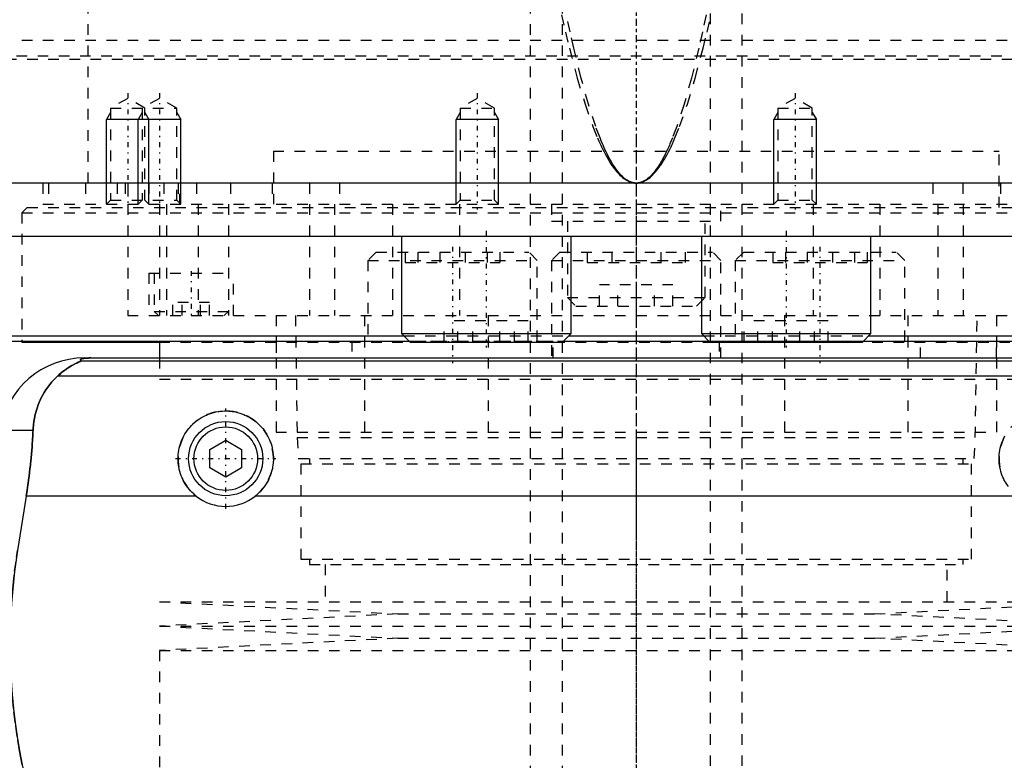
# Model space of a CAD drawing. Extents: x -105 to 105, y -144 to 599.
# Tile 5 of 10: x -58 to 35, y -38 to 32. Entities that reach past the tile are written whole.
import ezdxf

# ---------------------------------------------------------------- set-up
doc = ezdxf.new("R2010")
doc.units = 0
doc.linetypes.add('CENTER', pattern=[1.5, 0.45, -0.5, 0.05, -0.5])
doc.linetypes.add('DASHED', pattern=[2, 1, -1])
for name, color, linetype in [('AM_0', 7, 'CONTINUOUS'), ('AM_10', 7, 'CONTINUOUS'), ('AM_3', 7, 'DASHED'), ('AM_7', 7, 'CENTER')]:
    doc.layers.add(name, color=color, linetype=linetype)

msp = doc.modelspace()

# ---------------------------------------------------------------- linework, layer by layer
at = {"layer": 'AM_0', "color": 7, "linetype": 'CONTINUOUS'}
for p, q in [((100, 16.5), (-100, 16.5)), ((-79.5, 11.5), (79.5, 11.5)), ((-22.155, 11.5), (-22.155, 2.3)), ((-6.155, 2.3), (-6.155, 11.5)), ((6.155, 11.5), (6.155, 2.3)), ((22.155, 2.3), (22.155, 11.5)), ((-61, 2.08), (-21.935, 2.08)), ((-22.155, 2.3), (-21.355, 1.5)), ((-22.155, 2.3), (-6.155, 2.3)), ((-6.955, 1.5), (-6.155, 2.3)), ((-6.378, 2.08), (6.378, 2.08)), ((6.155, 2.3), (6.955, 1.5)), ((6.155, 2.3), (22.155, 2.3)), ((21.355, 1.5), (22.155, 2.3)), ((21.935, 2.08), (61, 2.08)), ((-60.5, 1.58), (-21.435, 1.58)), ((-58, 1.58), (-58, 1.5)), ((-58, 1.5), (-45.028, 1.5)), ((-45, 1.58), (-45, 0)), ((-21.355, 1.5), (-6.955, 1.5)), ((-6.88, 1.58), (6.88, 1.58)), ((6.955, 1.5), (21.355, 1.5)), ((21.435, 1.58), (60.5, 1.58)), ((-52.11, 0), (52.11, 0)), ((-52.378, -0.254), (52.378, -0.254)), ((-54.6, -1.693), (54.6, -1.693)), ((-60.021, -6.813), (-56.932, -6.813)), ((-40.25, -8.634), (-38.75, -7.768)), ((-38.75, -7.768), (-37.25, -8.634)), ((-40.25, -10.366), (-40.25, -8.634)), ((-37.25, -8.634), (-37.25, -10.366)), ((-38.75, -11.232), (-40.25, -10.366)), ((-37.25, -10.366), (-38.75, -11.232)), ((-57.58, -13.032), (-58.394, -18.159)), ((-41.538, -13.032), (-57.58, -13.032)), ((35.962, -13.032), (-35.962, -13.032))]:
    msp.add_line(p, q, dxfattribs=at)
for points in [[(-51.492, 0, 0), (-51.497, 0, 0), (-51.506, 0, 0), (-51.516, 0, 0), (-51.521, 0, 0), (-51.525, 0, 0), (-51.535, 0, 0), (-51.544, 0, 0), (-51.553, 0, 0), (-51.562, 0, 0), (-51.57, 0, 0), (-51.574, 0, 0), (-51.579, 0, 0), (-51.587, -0.001, 0), (-51.596, -0.001, 0), (-51.605, -0.001, 0), (-51.614, -0.001, 0), (-51.623, -0.001, 0), (-51.627, -0.001, 0), (-51.631, -0.001, 0), (-51.64, -0.001, 0), (-51.649, -0.002, 0), (-51.653, -0.002, 0), (-51.657, -0.002, 0), (-51.666, -0.002, 0), (-51.674, -0.002, 0), (-51.678, -0.002, 0), (-51.682, -0.002, 0), (-51.689, -0.003, 0), (-51.697, -0.003, 0), (-51.704, -0.003, 0), (-51.712, -0.003, 0), (-51.719, -0.003, 0), (-51.723, -0.004, 0), (-51.726, -0.004, 0), (-51.734, -0.004, 0), (-51.741, -0.004, 0), (-51.748, -0.004, 0), (-51.756, -0.005, 0), (-51.763, -0.005, 0), (-51.766, -0.005, 0), (-51.77, -0.005, 0), (-51.777, -0.006, 0), (-51.784, -0.006, 0), (-51.79, -0.006, 0), (-51.797, -0.007, 0), (-51.803, -0.007, 0), (-51.807, -0.007, 0), (-51.81, -0.007, 0), (-51.816, -0.007, 0), (-51.822, -0.008, 0), (-51.842, -0.009, 0), (-51.874, -0.011, 0), (-51.89, -0.012, 0), (-51.905, -0.013, 0), (-51.934, -0.015, 0), (-51.962, -0.017, 0), (-51.988, -0.019, 0), (-52.012, -0.022, 0), (-52.035, -0.024, 0), (-52.046, -0.025, 0), (-52.057, -0.026, 0), (-52.077, -0.029, 0), (-52.096, -0.031, 0), (-52.105, -0.032, 0), (-52.113, -0.033, 0), (-52.129, -0.036, 0), (-52.145, -0.038, 0), (-52.153, -0.039, 0), (-52.16, -0.04, 0), (-52.175, -0.043, 0), (-52.189, -0.045, 0), (-52.234, -0.053, 0), (-52.298, -0.069, 0), (-52.348, -0.084, 0), (-52.386, -0.099, 0), (-52.413, -0.113, 0), (-52.423, -0.121, 0), (-52.432, -0.128, 0), (-52.445, -0.142, 0), (-52.452, -0.157, 0), (-52.454, -0.171, 0), (-52.451, -0.186, 0), (-52.443, -0.201, 0), (-52.437, -0.209, 0), (-52.43, -0.216, 0), (-52.412, -0.231, 0), (-52.391, -0.247, 0), (-52.378, -0.254, 0)], [(-52.378, -0.254, 0), (-52.377, -0.255, 0), (-52.376, -0.256, 0), (-52.375, -0.258, 0), (-52.375, -0.259, 0), (-52.376, -0.26, 0), (-52.377, -0.263, 0), (-52.379, -0.265, 0), (-52.381, -0.268, 0), (-52.385, -0.271, 0), (-52.389, -0.274, 0), (-52.391, -0.275, 0), (-52.394, -0.277, 0), (-52.4, -0.281, 0), (-52.406, -0.284, 0), (-52.413, -0.288, 0), (-52.421, -0.292, 0), (-52.429, -0.296, 0), (-52.433, -0.299, 0), (-52.438, -0.301, 0), (-52.447, -0.306, 0), (-52.457, -0.31, 0), (-52.462, -0.313, 0), (-52.468, -0.315, 0), (-52.479, -0.321, 0), (-52.49, -0.326, 0), (-52.496, -0.329, 0), (-52.502, -0.331, 0), (-52.514, -0.337, 0), (-52.527, -0.343, 0), (-52.54, -0.349, 0), (-52.553, -0.355, 0), (-52.567, -0.361, 0), (-52.574, -0.364, 0), (-52.581, -0.368, 0), (-52.595, -0.374, 0), (-52.61, -0.381, 0), (-52.663, -0.405, 0), (-52.763, -0.452, 0), (-52.876, -0.506, 0), (-52.999, -0.568, 0), (-53.064, -0.602, 0), (-53.132, -0.638, 0), (-53.273, -0.717, 0), (-53.426, -0.807, 0), (-53.588, -0.908, 0), (-53.758, -1.021, 0), (-53.936, -1.147, 0), (-54.027, -1.214, 0), (-54.12, -1.286, 0), (-54.309, -1.438, 0), (-54.502, -1.605, 0), (-54.6, -1.693, 0)], [(-54.6, -1.693, 0), (-54.718, -1.8, 0), (-54.945, -2.021, 0), (-55.16, -2.253, 0), (-55.263, -2.372, 0), (-55.363, -2.494, 0), (-55.554, -2.744, 0), (-55.733, -3.004, 0), (-55.901, -3.271, 0), (-56.056, -3.547, 0), (-56.199, -3.831, 0), (-56.266, -3.975, 0), (-56.33, -4.121, 0), (-56.448, -4.419, 0), (-56.554, -4.722, 0), (-56.647, -5.031, 0), (-56.727, -5.345, 0), (-56.795, -5.664, 0), (-56.824, -5.825, 0), (-56.85, -5.988, 0), (-56.893, -6.315, 0), (-56.922, -6.646, 0), (-56.932, -6.813, 0)], [(-41.538, -13.032, 0), (-41.619, -12.967, 0), (-41.774, -12.832, 0), (-41.921, -12.693, 0), (-41.992, -12.621, 0), (-42.062, -12.547, 0), (-42.197, -12.393, 0), (-42.326, -12.231, 0), (-42.449, -12.062, 0), (-42.565, -11.886, 0), (-42.673, -11.704, 0), (-42.724, -11.611, 0), (-42.773, -11.517, 0), (-42.863, -11.325, 0), (-42.945, -11.128, 0), (-43.017, -10.929, 0), (-43.08, -10.727, 0), (-43.132, -10.523, 0), (-43.155, -10.42, 0), (-43.175, -10.318, 0), (-43.208, -10.113, 0), (-43.231, -9.909, 0), (-43.239, -9.808, 0), (-43.245, -9.707, 0), (-43.25, -9.507, 0), (-43.246, -9.308, 0), (-43.241, -9.208, 0), (-43.233, -9.108, 0), (-43.211, -8.906, 0), (-43.179, -8.704, 0), (-43.138, -8.502, 0), (-43.088, -8.302, 0), (-43.028, -8.104, 0), (-42.995, -8.006, 0), (-42.959, -7.908, 0), (-42.881, -7.716, 0), (-42.795, -7.528, 0), (-42.7, -7.345, 0), (-42.598, -7.166, 0), (-42.488, -6.994, 0), (-42.43, -6.91, 0), (-42.37, -6.827, 0), (-42.247, -6.668, 0), (-42.118, -6.515, 0), (-41.983, -6.37, 0), (-41.844, -6.232, 0), (-41.697, -6.099, 0), (-41.621, -6.035, 0), (-41.542, -5.971, 0), (-41.38, -5.849, 0), (-41.211, -5.732, 0), (-41.035, -5.623, 0), (-40.853, -5.521, 0), (-40.665, -5.428, 0), (-40.57, -5.384, 0), (-40.473, -5.343, 0), (-40.277, -5.267, 0), (-40.077, -5.2, 0), (-39.875, -5.143, 0), (-39.67, -5.095, 0), (-39.465, -5.057, 0), (-39.362, -5.042, 0), (-39.259, -5.029, 0), (-39.054, -5.01, 0), (-38.851, -5.001, 0), (-38.75, -5, 0), (-38.649, -5.001, 0), (-38.446, -5.01, 0), (-38.241, -5.029, 0), (-38.138, -5.042, 0), (-38.035, -5.057, 0), (-37.83, -5.095, 0), (-37.625, -5.143, 0), (-37.423, -5.2, 0), (-37.223, -5.267, 0), (-37.027, -5.343, 0), (-36.93, -5.384, 0), (-36.835, -5.428, 0), (-36.647, -5.521, 0), (-36.465, -5.623, 0), (-36.289, -5.732, 0), (-36.12, -5.849, 0), (-35.958, -5.971, 0), (-35.879, -6.035, 0), (-35.803, -6.099, 0), (-35.656, -6.232, 0), (-35.517, -6.37, 0), (-35.382, -6.515, 0), (-35.253, -6.668, 0), (-35.13, -6.827, 0), (-35.07, -6.91, 0), (-35.012, -6.994, 0), (-34.902, -7.166, 0), (-34.8, -7.345, 0), (-34.705, -7.528, 0), (-34.619, -7.716, 0), (-34.541, -7.908, 0), (-34.505, -8.006, 0), (-34.472, -8.104, 0), (-34.412, -8.302, 0), (-34.362, -8.502, 0), (-34.321, -8.704, 0), (-34.289, -8.906, 0), (-34.267, -9.108, 0), (-34.259, -9.208, 0), (-34.254, -9.308, 0), (-34.25, -9.507, 0), (-34.255, -9.707, 0), (-34.261, -9.808, 0), (-34.269, -9.909, 0), (-34.292, -10.113, 0), (-34.325, -10.318, 0), (-34.345, -10.42, 0), (-34.368, -10.523, 0), (-34.42, -10.727, 0), (-34.483, -10.929, 0), (-34.555, -11.128, 0), (-34.637, -11.325, 0), (-34.727, -11.517, 0), (-34.776, -11.611, 0), (-34.827, -11.704, 0), (-34.935, -11.886, 0), (-35.051, -12.062, 0), (-35.174, -12.231, 0), (-35.303, -12.393, 0), (-35.438, -12.547, 0), (-35.508, -12.621, 0), (-35.579, -12.693, 0), (-35.726, -12.832, 0), (-35.881, -12.967, 0), (-35.962, -13.032, 0)], [(-56.932, -6.813, 0), (-56.941, -6.985, 0), (-56.96, -7.331, 0), (-56.981, -7.678, 0), (-56.992, -7.852, 0), (-57.004, -8.026, 0), (-57.03, -8.374, 0), (-57.058, -8.723, 0), (-57.088, -9.071, 0), (-57.12, -9.42, 0), (-57.155, -9.769, 0), (-57.173, -9.943, 0), (-57.191, -10.117, 0), (-57.23, -10.464, 0), (-57.27, -10.81, 0), (-57.313, -11.155, 0), (-57.357, -11.498, 0), (-57.403, -11.84, 0), (-57.427, -12.01, 0), (-57.451, -12.18, 0), (-57.501, -12.52, 0), (-57.553, -12.861, 0), (-57.58, -13.032, 0)], [(34.776, -11.611, 0), (34.727, -11.517, 0), (34.637, -11.325, 0), (34.555, -11.128, 0), (34.483, -10.929, 0), (34.42, -10.727, 0), (34.368, -10.523, 0), (34.345, -10.42, 0), (34.325, -10.318, 0), (34.292, -10.113, 0), (34.269, -9.909, 0), (34.261, -9.808, 0), (34.255, -9.707, 0), (34.25, -9.507, 0), (34.254, -9.308, 0), (34.259, -9.208, 0), (34.267, -9.108, 0), (34.289, -8.906, 0), (34.321, -8.704, 0), (34.362, -8.502, 0), (34.412, -8.302, 0), (34.472, -8.104, 0), (34.505, -8.006, 0), (34.541, -7.908, 0), (34.619, -7.716, 0), (34.705, -7.528, 0), (34.8, -7.345, 0)], [(-58.394, -18.159, 0), (-58.495, -18.825, 0), (-58.674, -20.156, 0), (-58.821, -21.482, 0), (-58.882, -22.142, 0), (-58.935, -22.799, 0), (-59.018, -24.102, 0), (-59.071, -25.384, 0), (-59.094, -26.642, 0), (-59.089, -27.883, 0), (-59.057, -29.149, 0), (-59.03, -29.791, 0), (-58.995, -30.438, 0), (-58.902, -31.746, 0), (-58.777, -33.067, 0), (-58.62, -34.395, 0), (-58.431, -35.726, 0), (-58.21, -37.055, 0), (-58.088, -37.717, 0), (-57.958, -38.376, 0), (-57.676, -39.685, 0), (-57.366, -40.978, 0), (-57.2, -41.616, 0)]]:
    msp.add_polyline3d(points, dxfattribs=at)
for radius in [3.5, 3]:
    msp.add_circle((-38.75, -9.5), radius, dxfattribs=at)
for centre, radius, start, end in [((-52.11, -8), 8, 90, 171.46703), ((-38.75, -9.5), 4.5, 231.7104, 308.2896)]:
    msp.add_arc(centre, radius, start, end, dxfattribs=at)
at = {"layer": 'AM_10', "color": 7, "linetype": 'CONTINUOUS'}
for p, q in [((-49.621, 23.156), (-50, 22.5)), ((-50, 14.5), (-50, 22.5)), ((-43, 22.5), (-50, 22.5)), ((-46.621, 23.156), (-47, 22.5)), ((-47, 14.5), (-47, 22.5)), ((-46.379, 23.156), (-46, 22.5)), ((-46, 14.5), (-46, 22.5)), ((-43.379, 23.156), (-43, 22.5)), ((-43, 14.5), (-43, 22.5)), ((-16.621, 23.156), (-17, 22.5)), ((-13, 22.5), (-17, 22.5)), ((-17, 14.5), (-17, 22.5)), ((-13.379, 23.156), (-13, 22.5)), ((-13, 14.5), (-13, 22.5)), ((13.379, 23.156), (13, 22.5)), ((17, 22.5), (13, 22.5)), ((13, 14.5), (13, 22.5)), ((16.621, 23.156), (17, 22.5)), ((17, 14.5), (17, 22.5))]:
    msp.add_line(p, q, dxfattribs=at)
at = {"layer": 'AM_3', "color": 6, "linetype": 'DASHED'}
for p, q in [((-7, 565.5), (-7, -110.5)), ((7, -110.5), (7, 565.5)), ((-10, 553.5), (-10, -70.5)), ((10, -70.5), (10, 553.5)), ((-51.744, 16.5), (-51.744, 77.05)), ((-80, 30), (80, 30)), ((-79.5, 28.2), (79.5, 28.2)), ((-78.5, 28.5), (78.5, 28.5)), ((-48, 24.5), (-49.621, 23.564)), ((-46.379, 23.564), (-48, 24.5)), ((-45, 24.5), (-46.621, 23.564)), ((-43.379, 23.564), (-45, 24.5)), ((-15, 24.5), (-16.621, 23.564)), ((-13.379, 23.564), (-15, 24.5)), ((15, 24.5), (13.379, 23.564)), ((16.621, 23.564), (15, 24.5)), ((-49.621, 23.564), (-49.621, 14.879)), ((-49.621, 23.564), (-43.379, 23.564)), ((-46.621, 23.564), (-46.621, 14.879)), ((-46.379, 14.879), (-46.379, 23.564)), ((-43.379, 14.879), (-43.379, 23.564)), ((-16.621, 23.564), (-16.621, 14.879)), ((-16.621, 23.564), (-13.379, 23.564)), ((-13.379, 14.879), (-13.379, 23.564)), ((13.379, 23.564), (13.379, 14.879)), ((13.379, 23.564), (16.621, 23.564)), ((16.621, 14.879), (16.621, 23.564)), ((-34.25, 19.5), (34.25, 19.5)), ((-34.25, 19.5), (-34.25, 14.2)), ((-34.25, 19.5), (0, 19.5)), ((34.25, 14.2), (34.25, 19.5)), ((-56, 16.5), (-56, 14.5)), ((-55.474, 16.5), (-55.474, 14.5)), ((-52, 16.5), (-52, 14.5)), ((-49, 16.5), (-49, 14.5)), ((-48.25, 16.5), (-48.25, 14.5)), ((-48, 16.5), (-48, 4)), ((-46, 16.5), (-46, 14.5)), ((-44.587, 16.5), (-44.587, 14.5)), ((-43.236, 16.5), (-43.236, 14.5)), ((-43.087, 14.5), (-43.087, 16.5)), ((-41.5, 16.5), (-41.5, 14.5)), ((-38.286, 16.5), (-38.286, 14.5)), ((-34.381, 16.5), (-34.381, 14.5)), ((-30.84, 16.5), (-30.84, 14.5)), ((-28, 16.5), (-28, 14.5)), ((28, 16.5), (28, 14.5)), ((30.84, 16.5), (30.84, 14.5)), ((34.381, 16.5), (34.381, 14.5)), ((-49.621, 14.879), (-50, 14.5)), ((-49.621, 14.879), (-43.379, 14.879)), ((-46.621, 14.879), (-47, 14.5)), ((-46, 14.5), (-46.379, 14.879)), ((-43, 14.5), (-43.379, 14.879)), ((-16.621, 14.879), (-17, 14.5)), ((-16.621, 14.879), (-13.379, 14.879)), ((-13, 14.5), (-13.379, 14.879)), ((13.379, 14.879), (13, 14.5)), ((13.379, 14.879), (16.621, 14.879)), ((17, 14.5), (16.621, 14.879)), ((-57.5, 14.2), (-58, 13.7)), ((-57.5, 14.2), (57.5, 14.2)), ((-56, 14.5), (56, 14.5)), ((-45.003, 14.5), (-45.003, 4)), ((-44.341, 14.5), (-44.341, 4)), ((-41.361, 14.5), (-41.361, 4)), ((-38.5, 14.5), (-38.5, 4)), ((-30.85, 14.5), (-30.85, 4)), ((-28.477, 14.5), (-28.477, 4)), ((-23, 14.5), (-23, 4)), ((-16.695, 14.5), (-16.695, 4)), ((-8, 14.5), (-8, 12.9)), ((0, 14.5), (0, 4)), ((8, 12.9), (8, 14.5)), ((16.695, 14.5), (16.695, 4)), ((23, 14.5), (23, 4)), ((28.477, 14.5), (28.477, 4)), ((30.85, 14.5), (30.85, 4)), ((-58, 13.7), (-58, 1.58)), ((-58, 13.7), (58, 13.7)), ((-8, 12.9), (8, 12.9)), ((-6.5, 12.9), (-6.5, 5.7)), ((6.5, 5.7), (6.5, 12.9)), ((-24.541, 10), (-25.341, 9.2)), ((-24.541, 10), (-10.141, 10)), ((-21.802, 10), (-21.802, 9)), ((-20.607, 10), (-20.607, 9)), ((-18.536, 10), (-18.536, 9)), ((-16.145, 10), (-16.145, 9)), ((-14.075, 10), (-14.075, 9)), ((-12.879, 10), (-12.879, 9)), ((-9.341, 9.2), (-10.141, 10)), ((-7.2, 10), (-8, 9.2)), ((-7.2, 10), (7.2, 10)), ((-4.619, 10), (-4.619, 9)), ((-2.309, 10), (-2.309, 9)), ((2.309, 10), (2.309, 9)), ((4.619, 10), (4.619, 9)), ((8, 9.2), (7.2, 10)), ((10.141, 10), (9.341, 9.2)), ((10.141, 10), (24.541, 10)), ((12.879, 10), (12.879, 9)), ((14.075, 10), (14.075, 9)), ((16.145, 10), (16.145, 9)), ((18.536, 10), (18.536, 9)), ((20.607, 10), (20.607, 9)), ((21.802, 10), (21.802, 9)), ((25.341, 9.2), (24.541, 10)), ((-25.341, 9.2), (-25.341, 1.6)), ((-25.341, 9.2), (-9.341, 9.2)), ((-21.802, 9), (-12.879, 9)), ((-9.341, 1.6), (-9.341, 9.2)), ((-8, 9.2), (-8, 0)), ((-8, 9.2), (8, 9.2)), ((-4.619, 9), (4.619, 9)), ((8, 0), (8, 9.2)), ((9.341, 9.2), (9.341, 1.6)), ((9.341, 9.2), (25.341, 9.2)), ((12.879, 9), (21.802, 9)), ((25.341, 1.6), (25.341, 9.2)), ((-46, 8), (-46, 4)), ((-46, 8), (-38, 8)), ((-45.5, 8), (-45.5, 4.4)), ((-38, 4), (-38, 8)), ((-3.464, 4.9), (-3.464, 6.9)), ((3.464, 6.9), (-3.464, 6.9)), ((-1.732, 4.9), (-1.732, 6.9)), ((1.732, 4.9), (1.732, 6.9)), ((3.464, 4.9), (3.464, 6.9)), ((-6.5, 5.7), (-5.7, 4.9)), ((-6.5, 5.7), (6.5, 5.7)), ((5.7, 4.9), (6.5, 5.7)), ((-43.732, 4), (-43.732, 5.25)), ((-40.268, 5.25), (-43.732, 5.25)), ((-42.866, 4), (-42.866, 5.25)), ((-41.134, 4), (-41.134, 5.25)), ((-40.268, 4), (-40.268, 5.25)), ((-5.7, 4.9), (5.7, 4.9)), ((-48, 4), (48, 4)), ((-45.5, 4.4), (-45.1, 4)), ((-45.5, 4.4), (-38.5, 4.4)), ((-38.9, 4), (-38.5, 4.4)), ((-34, 4), (-34, -7)), ((-32.175, 4), (-32, -7.5)), ((-25.65, 4), (-25.65, -7)), ((-13.979, 4), (-13.979, -7)), ((13.979, 4), (13.979, -7)), ((25.65, 4), (25.65, -7)), ((32, -7.5), (32.175, 4)), ((34, 4), (34, -7)), ((-18.115, 1.5), (-18.115, 3.5)), ((-10.195, 3.5), (-18.115, 3.5)), ((-16.833, 1.5), (-16.833, 3.5)), ((-15.437, 1.5), (-15.437, 3.5)), ((-12.873, 1.5), (-12.873, 3.5)), ((-11.477, 1.5), (-11.477, 3.5)), ((-10.195, 1.5), (-10.195, 3.5)), ((10.195, 1.5), (10.195, 3.5)), ((18.115, 3.5), (10.195, 3.5)), ((11.477, 1.5), (11.477, 3.5)), ((12.873, 1.5), (12.873, 3.5)), ((15.437, 1.5), (15.437, 3.5)), ((16.833, 1.5), (16.833, 3.5)), ((18.115, 1.5), (18.115, 3.5)), ((-21.935, 2.08), (-6.378, 2.08)), ((6.378, 2.08), (21.935, 2.08)), ((-45.028, 1.5), (-21.355, 1.5)), ((-34, 1.5), (-34, 0)), ((-26.841, 1.6), (-26.841, 0)), ((-26.841, 1.6), (-7.841, 1.6)), ((-21.435, 1.58), (-6.88, 1.58)), ((-17.726, 1.6), (-17.726, 1.5)), ((-17.726, 1.5), (45.028, 1.5)), ((-12.261, 1.5), (-12.261, 1.6)), ((-7.841, 0), (-7.841, 1.6)), ((6.88, 1.58), (21.435, 1.58)), ((7.841, 1.6), (7.841, 0)), ((7.841, 1.6), (26.841, 1.6)), ((12.261, 1.6), (12.261, 1.5)), ((17.726, 1.5), (17.726, 1.6)), ((26.841, 0), (26.841, 1.6)), ((34, 0), (34, 1.5)), ((-45, 0), (-45, -2)), ((-45, -2), (45, -2)), ((-45, -2), (45, -2)), ((-34, -7), (34, -7)), ((-32, -7.5), (-31.9, -9.5)), ((-32, -7.5), (32, -7.5)), ((31.9, -9.5), (32, -7.5)), ((-31.9, -9.5), (31.9, -9.5)), ((-31.65, -10), (-31.65, -19)), ((-31.65, -10), (31.65, -10)), ((-30.85, -9.5), (-30.85, -10)), ((30.85, -10), (30.85, -9.5)), ((31.65, -19), (31.65, -10)), ((-31.65, -19), (31.65, -19)), ((-30.85, -19), (-30.85, -19.5)), ((-30.85, -19.5), (30.85, -19.5)), ((-29.35, -19.5), (-29.35, -23)), ((29.35, -23), (29.35, -19.5)), ((30.85, -19.5), (30.85, -19)), ((-45, -23), (-22.5, -24.15)), ((-45, -23), (45, -23)), ((22.5, -24.15), (45, -23)), ((-22.5, -24.15), (-45, -25.3)), ((-22.5, -24.15), (22.5, -24.15)), ((45, -25.3), (22.5, -24.15)), ((-45, -25.3), (-22.5, -26.45)), ((-45, -25.3), (45, -25.3)), ((22.5, -26.45), (45, -25.3)), ((-22.5, -26.45), (-45, -27.6)), ((-22.5, -26.45), (22.5, -26.45)), ((45, -27.6), (22.5, -26.45)), ((-45, -27.6), (-45, -40.25)), ((-45, -27.6), (45, -27.6))]:
    msp.add_line(p, q, dxfattribs=at)
for points in [[(-7.05, 32.384, 0), (-6.68, 30.758, 0), (-6.311, 29.219, 0), (-5.57, 26.404, 0), (-4.829, 23.941, 0), (-4.088, 21.828, 0), (-3.655, 20.758, 0), (-3.531, 20.474, 0), (-3.407, 20.201, 0), (-3.345, 20.067, 0), (-3.284, 19.936, 0), (-3.16, 19.682, 0), (-3.036, 19.437, 0), (-2.912, 19.202, 0), (-2.788, 18.977, 0), (-2.664, 18.762, 0), (-2.603, 18.658, 0), (-2.541, 18.557, 0), (-2.417, 18.361, 0), (-2.293, 18.175, 0), (-2.231, 18.086, 0), (-2.169, 17.999, 0), (-2.045, 17.832, 0), (-1.921, 17.676, 0), (-1.859, 17.601, 0), (-1.797, 17.529, 0), (-1.673, 17.392, 0), (-1.549, 17.265, 0), (-1.426, 17.147, 0), (-1.302, 17.04, 0), (-1.178, 16.942, 0), (-1.116, 16.896, 0), (-1.054, 16.854, 0), (-0.93, 16.775, 0), (-0.806, 16.707, 0), (-0.682, 16.648, 0), (-0.558, 16.599, 0), (-0.486, 16.575, 0), (-0.465, 16.569, 0), (-0.444, 16.563, 0), (-0.434, 16.56, 0), (-0.424, 16.557, 0), (-0.403, 16.552, 0), (-0.382, 16.547, 0), (-0.372, 16.544, 0), (-0.362, 16.542, 0), (-0.341, 16.537, 0), (-0.32, 16.533, 0), (-0.31, 16.531, 0), (-0.3, 16.529, 0), (-0.279, 16.525, 0), (-0.258, 16.521, 0), (-0.238, 16.518, 0), (-0.217, 16.515, 0), (-0.196, 16.512, 0), (-0.186, 16.511, 0), (-0.176, 16.51, 0), (-0.155, 16.508, 0), (-0.134, 16.506, 0), (-0.114, 16.504, 0), (-0.093, 16.503, 0), (-0.072, 16.502, 0), (-0.062, 16.501, 0), (-0.052, 16.501, 0), (-0.031, 16.5, 0), (-0.01, 16.5, 0), (0, 16.5, 0)], [(0, 16.5, 0), (-0.01, 16.5, 0), (-0.029, 16.5, 0), (-0.048, 16.501, 0), (-0.058, 16.501, 0), (-0.068, 16.502, 0), (-0.087, 16.503, 0), (-0.106, 16.504, 0), (-0.126, 16.506, 0), (-0.145, 16.508, 0), (-0.164, 16.51, 0), (-0.174, 16.511, 0), (-0.184, 16.512, 0), (-0.203, 16.515, 0), (-0.222, 16.518, 0), (-0.242, 16.521, 0), (-0.261, 16.525, 0), (-0.28, 16.529, 0), (-0.29, 16.531, 0), (-0.299, 16.533, 0), (-0.319, 16.537, 0), (-0.338, 16.542, 0), (-0.348, 16.544, 0), (-0.357, 16.547, 0), (-0.377, 16.552, 0), (-0.396, 16.557, 0), (-0.406, 16.56, 0), (-0.415, 16.563, 0), (-0.435, 16.569, 0), (-0.454, 16.575, 0), (-0.473, 16.582, 0), (-0.493, 16.588, 0), (-0.512, 16.596, 0), (-0.522, 16.599, 0), (-0.531, 16.603, 0), (-0.551, 16.611, 0), (-0.57, 16.618, 0), (-0.589, 16.627, 0), (-0.609, 16.635, 0), (-0.628, 16.644, 0), (-0.638, 16.648, 0), (-0.647, 16.653, 0), (-0.667, 16.662, 0), (-0.686, 16.671, 0), (-0.754, 16.707, 0), (-0.869, 16.775, 0), (-0.985, 16.854, 0), (-1.043, 16.897, 0), (-1.101, 16.942, 0), (-1.217, 17.04, 0), (-1.333, 17.148, 0), (-1.449, 17.265, 0), (-1.565, 17.393, 0), (-1.681, 17.53, 0), (-1.739, 17.602, 0), (-1.797, 17.677, 0), (-1.912, 17.833, 0), (-2.028, 18, 0), (-2.086, 18.087, 0), (-2.144, 18.176, 0), (-2.26, 18.362, 0), (-2.376, 18.558, 0), (-2.434, 18.659, 0), (-2.491, 18.763, 0), (-2.607, 18.979, 0), (-2.723, 19.204, 0), (-2.839, 19.439, 0), (-2.955, 19.684, 0), (-3.07, 19.938, 0), (-3.128, 20.069, 0), (-3.186, 20.203, 0), (-3.302, 20.477, 0), (-3.417, 20.761, 0), (-3.822, 21.831, 0), (-4.515, 23.945, 0), (-5.208, 26.409, 0), (-5.9, 29.225, 0), (-6.245, 30.764, 0), (-6.59, 32.391, 0)], [(6.59, 32.391, 0), (6.245, 30.764, 0), (5.9, 29.225, 0), (5.208, 26.409, 0), (4.515, 23.945, 0), (3.822, 21.831, 0), (3.417, 20.761, 0), (3.302, 20.477, 0), (3.186, 20.203, 0), (3.128, 20.069, 0), (3.07, 19.938, 0), (2.955, 19.684, 0), (2.839, 19.439, 0), (2.723, 19.204, 0), (2.607, 18.979, 0), (2.491, 18.763, 0), (2.434, 18.659, 0), (2.376, 18.558, 0), (2.26, 18.362, 0), (2.144, 18.176, 0), (2.086, 18.087, 0), (2.028, 18, 0), (1.912, 17.833, 0), (1.797, 17.677, 0), (1.739, 17.602, 0), (1.681, 17.53, 0), (1.565, 17.393, 0), (1.449, 17.265, 0), (1.333, 17.148, 0), (1.217, 17.04, 0), (1.101, 16.942, 0), (1.043, 16.897, 0), (0.985, 16.854, 0), (0.869, 16.775, 0), (0.754, 16.707, 0), (0.638, 16.648, 0), (0.57, 16.618, 0), (0.551, 16.611, 0), (0.531, 16.603, 0), (0.522, 16.599, 0), (0.512, 16.596, 0), (0.493, 16.588, 0), (0.473, 16.582, 0), (0.454, 16.575, 0), (0.435, 16.569, 0), (0.415, 16.563, 0), (0.406, 16.56, 0), (0.396, 16.557, 0), (0.377, 16.552, 0), (0.357, 16.547, 0), (0.348, 16.544, 0), (0.338, 16.542, 0), (0.319, 16.537, 0), (0.299, 16.533, 0), (0.29, 16.531, 0), (0.28, 16.529, 0), (0.261, 16.525, 0), (0.242, 16.521, 0), (0.222, 16.518, 0), (0.203, 16.515, 0), (0.184, 16.512, 0), (0.174, 16.511, 0), (0.164, 16.51, 0), (0.145, 16.508, 0), (0.126, 16.506, 0), (0.106, 16.504, 0), (0.087, 16.503, 0), (0.068, 16.502, 0), (0.058, 16.501, 0), (0.048, 16.501, 0), (0.029, 16.5, 0), (0.01, 16.5, 0), (0, 16.5, 0)], [(0, 16.5, 0), (0.01, 16.5, 0), (0.031, 16.5, 0), (0.052, 16.501, 0), (0.062, 16.501, 0), (0.072, 16.502, 0), (0.093, 16.503, 0), (0.114, 16.504, 0), (0.134, 16.506, 0), (0.155, 16.508, 0), (0.176, 16.51, 0), (0.186, 16.511, 0), (0.196, 16.512, 0), (0.217, 16.515, 0), (0.238, 16.518, 0), (0.258, 16.521, 0), (0.279, 16.525, 0), (0.3, 16.529, 0), (0.31, 16.531, 0), (0.32, 16.533, 0), (0.341, 16.537, 0), (0.362, 16.542, 0), (0.372, 16.544, 0), (0.382, 16.547, 0), (0.403, 16.552, 0), (0.424, 16.557, 0), (0.434, 16.56, 0), (0.444, 16.563, 0), (0.465, 16.569, 0), (0.486, 16.575, 0), (0.506, 16.582, 0), (0.527, 16.588, 0), (0.548, 16.595, 0), (0.558, 16.599, 0), (0.568, 16.603, 0), (0.589, 16.61, 0), (0.61, 16.618, 0), (0.682, 16.648, 0), (0.806, 16.707, 0), (0.93, 16.775, 0), (1.054, 16.854, 0), (1.116, 16.896, 0), (1.178, 16.942, 0), (1.302, 17.04, 0), (1.426, 17.147, 0), (1.549, 17.265, 0), (1.673, 17.392, 0), (1.797, 17.529, 0), (1.859, 17.601, 0), (1.921, 17.676, 0), (2.045, 17.832, 0), (2.169, 17.999, 0), (2.231, 18.086, 0), (2.293, 18.175, 0), (2.417, 18.361, 0), (2.541, 18.557, 0), (2.603, 18.658, 0), (2.664, 18.762, 0), (2.788, 18.977, 0), (2.912, 19.202, 0), (3.036, 19.437, 0), (3.16, 19.682, 0), (3.284, 19.936, 0), (3.345, 20.067, 0), (3.407, 20.201, 0), (3.531, 20.474, 0), (3.655, 20.758, 0), (4.088, 21.828, 0), (4.829, 23.941, 0), (5.57, 26.404, 0), (6.311, 29.219, 0), (6.68, 30.758, 0), (7.05, 32.384, 0)], [(-52.378, -0.254, 0), (-52.391, -0.247, 0), (-52.412, -0.231, 0), (-52.43, -0.216, 0), (-52.437, -0.209, 0), (-52.443, -0.201, 0), (-52.451, -0.186, 0), (-52.454, -0.171, 0), (-52.452, -0.157, 0), (-52.445, -0.142, 0), (-52.432, -0.128, 0), (-52.423, -0.121, 0), (-52.413, -0.113, 0), (-52.386, -0.099, 0), (-52.348, -0.084, 0), (-52.298, -0.069, 0), (-52.234, -0.053, 0), (-52.189, -0.045, 0), (-52.175, -0.043, 0), (-52.16, -0.04, 0), (-52.153, -0.039, 0), (-52.145, -0.038, 0), (-52.129, -0.036, 0), (-52.113, -0.033, 0), (-52.105, -0.032, 0), (-52.096, -0.031, 0), (-52.077, -0.029, 0), (-52.057, -0.026, 0), (-52.046, -0.025, 0), (-52.035, -0.024, 0), (-52.012, -0.022, 0), (-51.988, -0.019, 0), (-51.962, -0.017, 0), (-51.934, -0.015, 0), (-51.905, -0.013, 0), (-51.89, -0.012, 0), (-51.874, -0.011, 0), (-51.842, -0.009, 0), (-51.822, -0.008, 0), (-51.816, -0.007, 0), (-51.81, -0.007, 0), (-51.807, -0.007, 0), (-51.803, -0.007, 0), (-51.797, -0.007, 0), (-51.79, -0.006, 0), (-51.784, -0.006, 0), (-51.777, -0.006, 0), (-51.77, -0.005, 0), (-51.766, -0.005, 0), (-51.763, -0.005, 0), (-51.756, -0.005, 0), (-51.748, -0.004, 0), (-51.741, -0.004, 0), (-51.734, -0.004, 0), (-51.726, -0.004, 0), (-51.723, -0.004, 0), (-51.719, -0.003, 0), (-51.712, -0.003, 0), (-51.704, -0.003, 0), (-51.697, -0.003, 0), (-51.689, -0.003, 0), (-51.682, -0.002, 0), (-51.678, -0.002, 0), (-51.674, -0.002, 0), (-51.666, -0.002, 0), (-51.657, -0.002, 0), (-51.653, -0.002, 0), (-51.649, -0.002, 0), (-51.64, -0.001, 0), (-51.631, -0.001, 0), (-51.627, -0.001, 0), (-51.623, -0.001, 0), (-51.614, -0.001, 0), (-51.605, -0.001, 0), (-51.596, -0.001, 0), (-51.587, -0.001, 0), (-51.579, 0, 0), (-51.574, 0, 0), (-51.57, 0, 0), (-51.562, 0, 0), (-51.553, 0, 0), (-51.544, 0, 0), (-51.535, 0, 0), (-51.525, 0, 0), (-51.521, 0, 0), (-51.516, 0, 0), (-51.506, 0, 0), (-51.497, 0, 0), (-51.492, 0, 0)], [(-54.6, -1.693, 0), (-54.508, -1.609, 0), (-54.325, -1.451, 0), (-54.145, -1.305, 0), (-54.057, -1.237, 0), (-53.97, -1.172, 0), (-53.799, -1.049, 0), (-53.635, -0.938, 0), (-53.477, -0.838, 0), (-53.327, -0.748, 0), (-53.184, -0.667, 0), (-53.116, -0.63, 0), (-53.051, -0.595, 0), (-52.927, -0.531, 0), (-52.812, -0.475, 0), (-52.704, -0.424, 0), (-52.644, -0.396, 0), (-52.628, -0.389, 0), (-52.612, -0.382, 0), (-52.604, -0.378, 0), (-52.596, -0.374, 0), (-52.581, -0.367, 0), (-52.566, -0.361, 0), (-52.551, -0.354, 0), (-52.537, -0.347, 0), (-52.523, -0.341, 0), (-52.516, -0.338, 0), (-52.509, -0.335, 0), (-52.496, -0.329, 0), (-52.484, -0.323, 0), (-52.478, -0.32, 0), (-52.472, -0.317, 0), (-52.46, -0.312, 0), (-52.449, -0.307, 0), (-52.444, -0.304, 0), (-52.439, -0.302, 0), (-52.429, -0.297, 0), (-52.421, -0.292, 0), (-52.412, -0.288, 0), (-52.405, -0.284, 0), (-52.398, -0.28, 0), (-52.395, -0.278, 0), (-52.392, -0.276, 0), (-52.387, -0.272, 0), (-52.383, -0.269, 0), (-52.38, -0.266, 0), (-52.377, -0.263, 0), (-52.376, -0.261, 0), (-52.375, -0.26, 0), (-52.375, -0.259, 0), (-52.376, -0.257, 0), (-52.377, -0.255, 0), (-52.378, -0.254, 0)], [(-56.932, -6.813, 0), (-56.922, -6.646, 0), (-56.893, -6.315, 0), (-56.85, -5.988, 0), (-56.824, -5.825, 0), (-56.795, -5.664, 0), (-56.727, -5.345, 0), (-56.647, -5.031, 0), (-56.554, -4.722, 0), (-56.448, -4.418, 0), (-56.329, -4.121, 0), (-56.266, -3.975, 0), (-56.199, -3.83, 0), (-56.056, -3.547, 0), (-55.9, -3.271, 0), (-55.733, -3.003, 0), (-55.554, -2.744, 0), (-55.363, -2.494, 0), (-55.263, -2.372, 0), (-55.16, -2.253, 0), (-54.945, -2.021, 0), (-54.718, -1.8, 0), (-54.6, -1.693, 0)], [(-57.58, -13.032, 0), (-57.553, -12.861, 0), (-57.501, -12.52, 0), (-57.451, -12.18, 0), (-57.427, -12.01, 0), (-57.403, -11.84, 0), (-57.357, -11.498, 0), (-57.313, -11.155, 0), (-57.27, -10.81, 0), (-57.23, -10.464, 0), (-57.191, -10.117, 0), (-57.173, -9.943, 0), (-57.155, -9.769, 0), (-57.12, -9.42, 0), (-57.088, -9.071, 0), (-57.058, -8.723, 0), (-57.03, -8.374, 0), (-57.004, -8.026, 0), (-56.992, -7.852, 0), (-56.981, -7.678, 0), (-56.96, -7.331, 0), (-56.941, -6.985, 0), (-56.932, -6.813, 0)], [(-57.2, -41.616, 0), (-57.366, -40.978, 0), (-57.676, -39.685, 0), (-57.958, -38.376, 0), (-58.088, -37.717, 0), (-58.21, -37.055, 0), (-58.431, -35.726, 0), (-58.62, -34.395, 0), (-58.777, -33.067, 0), (-58.902, -31.746, 0), (-58.995, -30.438, 0), (-59.03, -29.791, 0), (-59.057, -29.149, 0), (-59.089, -27.883, 0), (-59.094, -26.642, 0), (-59.071, -25.384, 0), (-59.018, -24.102, 0), (-58.935, -22.799, 0), (-58.882, -22.142, 0), (-58.821, -21.482, 0), (-58.674, -20.156, 0), (-58.495, -18.825, 0), (-58.394, -18.159, 0)]]:
    msp.add_polyline3d(points, dxfattribs=at)
for centre in [(-38.75, -9.5), (38.75, -9.5)]:
    msp.add_arc(centre, 4.5, 308.2896, 231.7104, dxfattribs=at)
at = {"layer": 'AM_7', "color": 4, "linetype": 'CENTER'}
for p, q in [((0, 599.3), (0, -144.3)), ((0, 334.05), (0, -16.925)), ((0, 242.7), (0, -37.19)), ((-48, 25), (-48, 14)), ((-45, 25), (-45, 14)), ((-15, 25), (-15, 14)), ((15, 25), (15, 14)), ((0, 20.475), (0, -81.35)), ((-14.155, 12), (-14.155, 1)), ((14.155, 12), (14.155, 1)), ((-17.341, 10.5), (-17.341, -0.5)), ((17.341, 10.5), (17.341, -0.5)), ((-42, 8.2), (-42, 3.8)), ((-38.75, -14.225), (-38.75, -4.775)), ((0, -7.963), (0, -41.788)), ((-43.475, -9.5), (-34.025, -9.5))]:
    msp.add_line(p, q, dxfattribs=at)

doc.saveas('drawing.dxf')
